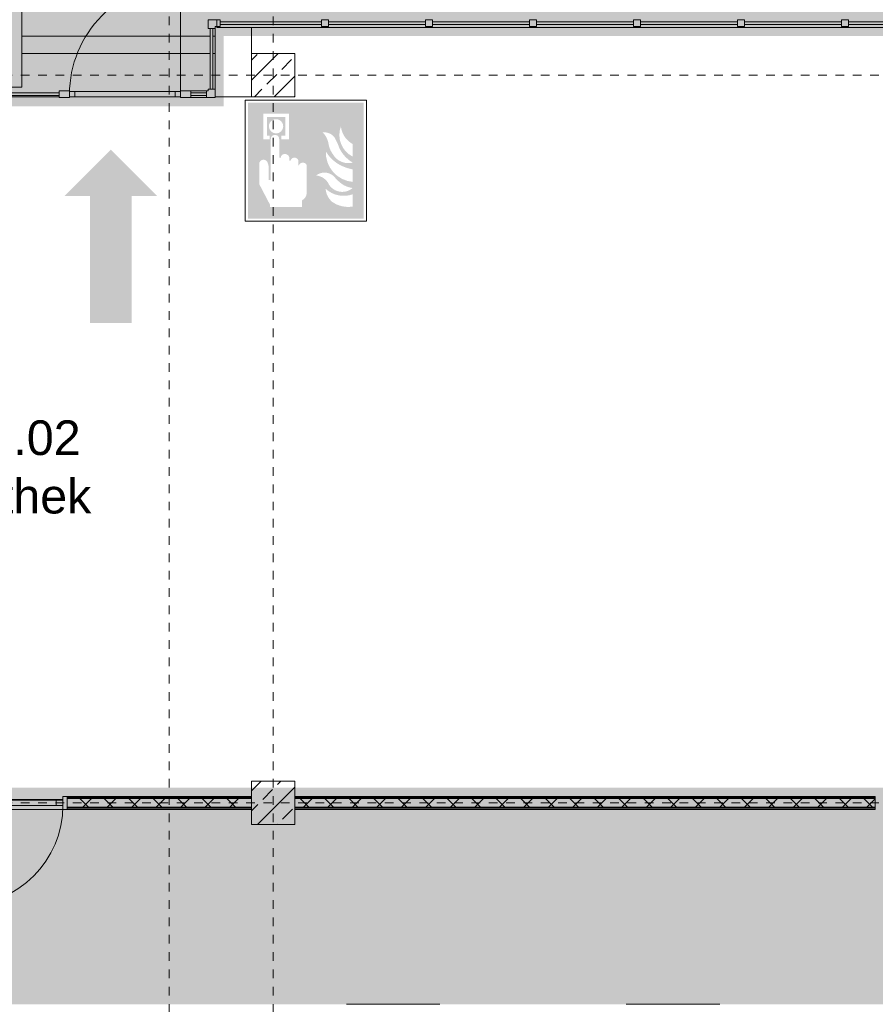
# Model space of a CAD drawing. Header units: metres. Extents: x -52 to 123, y -78 to 33.
# Tile 43 of 112: x 51 to 61, y -52 to -40. Entities that reach past the tile are written whole.
import ezdxf

# ---------------------------------------------------------------- set-up
doc = ezdxf.new("R2010")
doc.units = ezdxf.units.M
doc.linetypes.add('Rasterlinie', pattern=[0.019, 0.01, -0.003, 0.003, -0.003])
for name, color, linetype, lineweight in [('A_Allgemeine Beschriftungen', 7, 'Continuous', 9), ('A_Detailelemente', 7, 'Continuous', 9), ('A_Fassadenelemente', 7, 'Continuous', 9), ('A_Fassadenpfosten', 7, 'Continuous', 9), ('A_Geschossdecken', 7, 'Continuous', 9), ('A_Importierte Elemente in Familien', 7, 'Continuous', 9), ('A_Linien_Ausserhalb des Bereichs', 7, 'Continuous', 9), ('A_Raster', 7, 'Continuous', 9), ('A_Räume_Beschriftung', 7, 'Continuous', 9), ('A_Tragwerksstützen', 7, 'Continuous', 9), ('A_Tragwerksstützen_Stahlbeton', 7, 'Continuous', 9), ('A_Türen', 7, 'Continuous', 9), ('A_Türen_Rahmen', 7, 'Continuous', 9), ('A_Wände', 7, 'Continuous', 9), ('A_Wände_Schraffur', 7, 'Continuous', 18)]:
    doc.layers.add(name, color=color, linetype=linetype, lineweight=lineweight)
doc.styles.add('Arial_B', font='txt', dxfattribs={"height": 0.3999999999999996})
pattern_1 = [(45, (1.421, 2.104), (-0.1414213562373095, 0.1414213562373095), []), (135, (1.421, 2.104), (-0.1414213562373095, -0.1414213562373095), [])]

# ---------------------------------------------------------------- blocks, each defined once
blk = doc.blocks.new('STB Stütze - rechteckig - STB 50 x 50-V18-BS_Übersicht_O1_BRANDSCHUTZ')
at = {"layer": 'A_Tragwerksstützen'}
h = blk.add_hatch(dxfattribs=at)
h.set_pattern_fill('FP_25', color=256, style=0, pattern_type=2)
h.set_pattern_definition([(45, (-52.935, 43.201), (-0.2283954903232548, 0.2283954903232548), []), (45, (-52.707, 43.201), (-0.2283954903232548, 0.2283954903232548), [0.161, -0.081])])
h.paths.add_polyline_path([(0.2500000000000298, -0.2500000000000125), (0.2500000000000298, 0.2499999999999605), (-0.2500000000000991, 0.2499999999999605), (-0.2500000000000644, -0.2499999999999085)], flags=0)
at = {"layer": 'A_Tragwerksstützen_Stahlbeton', "lineweight": 18}
for p, q in [((0.2499999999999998, 0.2499999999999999), (-0.2500000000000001, 0.2499999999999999)), ((-0.2500000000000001, 0.2499999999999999), (-0.2500000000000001, -0.2499999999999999)), ((0.2499999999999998, -0.2499999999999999), (0.2499999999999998, 0.2499999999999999)), ((-0.2500000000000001, -0.2499999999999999), (0.2499999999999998, -0.2499999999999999))]:
    blk.add_line(p, q, dxfattribs=at)
blk = doc.blocks.new('Systemelement - Verglasung-3298029-BS_Übersicht_O1_BRANDSCHUTZ')
at = {"layer": 'A_Fassadenelemente'}
for p, q in [((-0.5849949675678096, 0.015), (0.5849949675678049, 0.015)), ((-0.5849949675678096, -0.015), (-0.5849949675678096, 0.015)), ((0.5849949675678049, -0.015), (0.5849949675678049, 0.015)), ((0.5849949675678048, -0.015), (-0.5849949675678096, -0.015))]:
    blk.add_line(p, q, dxfattribs=at)
blk = doc.blocks.new('Systemelement - Verglasung-3298030-BS_Übersicht_O1_BRANDSCHUTZ')
at = {"layer": 'A_Fassadenelemente'}
for p, q in [((-0.5599999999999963, 0.015), (0.5600000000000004, 0.015)), ((-0.5599999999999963, -0.015), (-0.5599999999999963, 0.015)), ((0.5600000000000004, -0.015), (0.5600000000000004, 0.015)), ((0.5600000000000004, -0.015), (-0.5599999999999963, -0.015))]:
    blk.add_line(p, q, dxfattribs=at)
blk = doc.blocks.new('Systemelement - Verglasung-3298018-BS_Übersicht_O1_BRANDSCHUTZ')
at = {"layer": 'A_Fassadenelemente'}
for p, q in [((-0.4299999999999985, 0.015), (0.4299999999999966, 0.015)), ((-0.4299999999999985, -0.015), (-0.4299999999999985, 0.015)), ((0.4299999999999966, -0.015), (0.4299999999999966, 0.015)), ((0.4299999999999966, -0.015), (-0.4299999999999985, -0.015))]:
    blk.add_line(p, q, dxfattribs=at)
blk = doc.blocks.new('GSH_Fassade_Tuer_I_1fg_SZ - Standard-5748040-BS_Übersicht_O1_BRANDSCHUTZ')
at = {"layer": 'A_Türen'}
blk.add_line((0.6399999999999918, 1.501358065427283e-06), (0.6399999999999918, 1.280001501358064), dxfattribs=at)
blk.add_arc((0.6399999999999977, 1.501358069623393e-06), 1.279999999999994, 90.00000000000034, 180.0000000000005, dxfattribs=at)
at = {"layer": 'A_Türen_Rahmen'}
for p, q in [((-0.6399999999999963, 0.03000150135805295), (-0.5799999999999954, 0.03000150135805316)), ((-0.6399999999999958, -0.029998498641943), (-0.6399999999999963, 0.03000150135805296)), ((-0.5799999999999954, 0.03000150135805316), (-0.5799999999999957, -0.02999849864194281)), ((-0.5799999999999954, 0.03000150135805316), (0.5799999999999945, 0.0300015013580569)), ((0.5799999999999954, -0.02999849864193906), (0.5799999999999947, 0.0300015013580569)), ((0.5799999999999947, 0.0300015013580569), (0.6399999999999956, 0.0300015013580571)), ((0.6399999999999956, 0.0300015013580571), (0.6399999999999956, -0.02999849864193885)), ((-0.5799999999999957, -0.02999849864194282), (-0.6399999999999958, -0.029998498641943)), ((0.5799999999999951, -0.02999849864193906), (-0.5799999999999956, -0.02999849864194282)), ((0.6399999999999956, -0.02999849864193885), (0.5799999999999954, -0.02999849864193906))]:
    blk.add_line(p, q, dxfattribs=at)
blk = doc.blocks.new('Systemelement - Verglasung-3298019-BS_Übersicht_O1_BRANDSCHUTZ')
at = {"layer": 'A_Fassadenelemente'}
for p, q in [((-0.08999999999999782, 0.015), (0.08999999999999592, 0.015)), ((-0.08999999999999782, -0.015), (-0.08999999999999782, 0.015)), ((0.08999999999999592, -0.015), (0.08999999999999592, 0.015)), ((0.08999999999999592, -0.015), (-0.08999999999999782, -0.015))]:
    blk.add_line(p, q, dxfattribs=at)
blk = doc.blocks.new('Systemelement - Verglasung-3298010-BS_Übersicht_O1_BRANDSCHUTZ')
at = {"layer": 'A_Fassadenelemente'}
for p, q in [((-0.3499999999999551, 0.01499999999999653), (0.3499999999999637, 0.01499999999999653)), ((-0.3499999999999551, -0.01500000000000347), (-0.3499999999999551, 0.01499999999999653)), ((0.3499999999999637, -0.01500000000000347), (0.3499999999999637, 0.01499999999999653)), ((0.3499999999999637, -0.01500000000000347), (-0.3499999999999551, -0.01500000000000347))]:
    blk.add_line(p, q, dxfattribs=at)
blk = doc.blocks.new('Pfosten rechteckig - 80x80-3298028-BS_Übersicht_O1_BRANDSCHUTZ')
at = {"layer": 'A_Fassadenpfosten'}
for p, q in [((0.04, 0.04), (-0.04, 0.04)), ((-0.04, 0.04), (-0.04, -0.04)), ((0.04, 0.04), (0.04, -0.04)), ((-0.04, -0.04), (0.04, -0.04))]:
    blk.add_line(p, q, dxfattribs=at)
blk = doc.blocks.new('Pfosten rechteckig - 40x80-3298033-BS_Übersicht_O1_BRANDSCHUTZ')
at = {"layer": 'A_Fassadenpfosten'}
for p, q in [((0, 0.04), (-0.04, 0.04)), ((-0.04, 0.04), (-0.04, -0.04)), ((0, 0.04), (0, -0.04)), ((-0.04, -0.04), (0, -0.04))]:
    blk.add_line(p, q, dxfattribs=at)
blk = doc.blocks.new('Pfosten rechteckig - 80x155-1795435-BS_Übersicht_O1_BRANDSCHUTZ')
at = {"layer": 'A_Fassadenpfosten'}
for p, q in [((53.58600751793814, -41.27696157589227), (53.40600751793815, -41.27696157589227)), ((53.58600751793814, -41.35696157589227), (53.40600751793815, -41.35696157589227))]:
    blk.add_line(p, q, dxfattribs=at)
blk = doc.blocks.new('Eckpfosten L-förmig - L 12 x 12-3298011-BS_Übersicht_O1_BRANDSCHUTZ')
at = {"layer": 'A_Fassadenpfosten'}
for p, q in [((0.04000000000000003, 0.03999999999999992), (-0.05999999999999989, 0.0400000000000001)), ((-0.05999999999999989, 0.04000000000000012), (-0.06000000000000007, -0.0399999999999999)), ((0.03999999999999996, -0.06), (0.04000000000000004, 0.03999999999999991)), ((-0.06000000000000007, -0.03999999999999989), (-0.04000000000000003, -0.03999999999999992)), ((-0.04000000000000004, -0.05999999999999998), (-0.04000000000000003, -0.03999999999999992)), ((-0.04000000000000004, -0.05999999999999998), (0.03999999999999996, -0.06))]:
    blk.add_line(p, q, dxfattribs=at)
blk = doc.blocks.new('Eckpfosten L-förmig - L 12 x 12-3298024-BS_Übersicht_O1_BRANDSCHUTZ')
at = {"layer": 'A_Fassadenpfosten'}
for p, q in [((0.04000000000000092, 0.03999999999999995), (-0.05999999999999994, 0.04000000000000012)), ((-0.05999999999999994, 0.04000000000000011), (-0.06000000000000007, -0.03999999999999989)), ((0.03999999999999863, -0.06000000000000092), (0.04000000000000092, 0.03999999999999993)), ((-0.06000000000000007, -0.03999999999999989), (-0.04000000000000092, -0.03999999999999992)), ((-0.04000000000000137, -0.05999999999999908), (-0.04000000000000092, -0.03999999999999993)), ((-0.04000000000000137, -0.05999999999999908), (0.03999999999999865, -0.06000000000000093))]:
    blk.add_line(p, q, dxfattribs=at)
blk = doc.blocks.new('Pfosten rechteckig - 80x120-V55-BS_Übersicht_O1_BRANDSCHUTZ')
at = {"layer": 'A_Fassadenpfosten'}
for p, q in [((0.06, 0.04000000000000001), (-0.06, 0.04000000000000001)), ((-0.06, 0.04000000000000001), (-0.06, 0.02999849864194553)), ((0.06, 0.04000000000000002), (0.06, -0.04)), ((-0.06, -0.03000150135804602), (-0.06, -0.04000000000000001)), ((-0.06, -0.04), (0.06, -0.04))]:
    blk.add_line(p, q, dxfattribs=at)
blk = doc.blocks.new('Pfosten rechteckig - 80x120-V56-BS_Übersicht_O1_BRANDSCHUTZ')
at = {"layer": 'A_Fassadenpfosten'}
for p, q in [((0.06, 0.04000000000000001), (-0.06, 0.04000000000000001)), ((-0.06, 0.04000000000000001), (-0.06, -0.04000000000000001)), ((0.06, 0.04000000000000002), (0.06, 0.02999849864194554)), ((-0.06, -0.04), (0.06, -0.04)), ((0.06, -0.03000150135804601), (0.06, -0.04))]:
    blk.add_line(p, q, dxfattribs=at)
blk = doc.blocks.new('IPRO_Fassade_Tuer_1flg - IT-5489160-BS_Übersicht_O1_BRANDSCHUTZ')
at = {"layer": 'A_Türen'}
blk.add_line((-0.574999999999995, -0.0300015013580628), (-0.574999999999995, -1.179833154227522), dxfattribs=at)
blk.add_arc((-0.5749999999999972, -0.02987719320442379), 1.149955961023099, 269.9999999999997, 359.9750872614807, dxfattribs=at)
at = {"layer": 'A_Türen_Rahmen'}
for p, q in [((-0.4949999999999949, 0.02999849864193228), (-0.5749999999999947, 0.02999849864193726)), ((-0.4949999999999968, -0.03000150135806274), (-0.4949999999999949, 0.02999849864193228)), ((0.4949999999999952, 0.02999849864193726), (-0.4949999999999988, 0.02999849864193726)), ((0.5749999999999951, 0.02999849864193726), (0.4949999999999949, 0.02999849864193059)), ((0.4949999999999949, 0.02999849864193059), (0.4949999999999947, -0.03000150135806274)), ((-0.574999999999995, -0.03000150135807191), (-0.4949999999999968, -0.03000150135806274)), ((-0.4949999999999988, -0.03000150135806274), (0.4949999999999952, -0.03000150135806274)), ((0.4949999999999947, -0.03000150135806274), (0.5749999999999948, -0.03000150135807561))]:
    blk.add_line(p, q, dxfattribs=at)
blk = doc.blocks.new('Pfosten rechteckig - 50x150-5487247-BS_Übersicht_O1_BRANDSCHUTZ')
at = {"layer": 'A_Fassadenpfosten'}
for p, q in [((0, 0.07499999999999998), (-0.05, 0.07499999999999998)), ((-0.05, 0.07499999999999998), (-0.05, -0.07499999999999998)), ((0, 0.07499999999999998), (0, -0.07499999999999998)), ((-0.05, -0.07499999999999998), (0, -0.07499999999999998))]:
    blk.add_line(p, q, dxfattribs=at)
blk = doc.blocks.new('Fluchtweg - Pfeil 1 - Pfeil  1_RW-4646428-BS_Übersicht_O1_BRANDSCHUTZ')
at = {"layer": 'A_Allgemeine Beschriftungen'}
for points in [[(-0.00406858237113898, 2.146699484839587e-16), (-0.00140641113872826, 0.002662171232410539), (-0.001406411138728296, -0.002662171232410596)], [(0.005931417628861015, -0.001200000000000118), (-0.001406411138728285, -0.001200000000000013), (-0.001406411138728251, 0.001199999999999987), (0.005931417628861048, 0.001199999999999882)]]:
    blk.add_hatch(color=256, dxfattribs=at).paths.add_polyline_path(points, flags=0)
blk = doc.blocks.new('Brandmelder DIN ISO 23601 - Brandmelder-7036843-BS_Übersicht_O1_BRANDSCHUTZ')
at = {"layer": 'A_Importierte Elemente in Familien'}
h = blk.add_hatch(color=256, dxfattribs=at)
edge = h.paths.add_edge_path(flags=0)
edge.add_line((-0.002467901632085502, 0.002712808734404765), (-0.002467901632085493, 0.001238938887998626))
edge.add_line((-0.002467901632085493, 0.001238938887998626), (-0.002027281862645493, 0.001238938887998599))
edge.add_line((-0.002027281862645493, 0.001238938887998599), (-0.002027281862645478, -0.00112065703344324))
edge.add_line((-0.002155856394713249, -0.001120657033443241), (-0.002027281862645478, -0.00112065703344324))
edge.add_line((-0.002155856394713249, -0.001120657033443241), (-0.002155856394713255, -0.000303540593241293))
edge.add_line((-0.002155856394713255, -0.0003035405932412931), (-0.00221021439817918, -0.0001129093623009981))
edge.add_arc((-0.002446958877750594, -0.00019667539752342), 0.000251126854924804, 19.48503514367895, 160.6502538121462)
edge.add_line((-0.002683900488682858, -0.0001134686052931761), (-0.002683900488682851, -0.001373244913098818))
edge.add_line((-0.002683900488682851, -0.001373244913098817), (-0.002075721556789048, -0.002539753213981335))
edge.add_line((-0.002075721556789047, -0.002672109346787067), (-0.002075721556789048, -0.002539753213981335))
edge.add_line((-0.002075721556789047, -0.002672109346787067), (-0.0002212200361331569, -0.002672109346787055))
edge.add_line((-0.0002212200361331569, -0.002672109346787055), (-0.0002212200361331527, -0.003341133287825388))
edge.add_line((-0.0002212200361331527, -0.003341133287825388), (-0.003341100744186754, -0.003341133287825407))
edge.add_line((-0.003341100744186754, -0.003341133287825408), (-0.003341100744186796, 0.003341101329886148))
edge.add_line((-0.003341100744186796, 0.003341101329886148), (-0.0009763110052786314, 0.003341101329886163))
edge.add_line((-0.0009763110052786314, 0.003341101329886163), (-0.0009763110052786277, 0.002712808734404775))
edge.add_line((-0.0009763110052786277, 0.002712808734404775), (-0.002467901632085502, 0.002712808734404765))
h = blk.add_hatch(color=256, dxfattribs=at)
edge = h.paths.add_edge_path(flags=0)
edge.add_line((-0.0004104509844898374, -0.0002696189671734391), (-0.0003859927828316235, -0.000231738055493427))
edge.add_line((-0.000419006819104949, -0.0002847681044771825), (-0.0004104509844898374, -0.0002696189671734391))
edge = h.paths.add_edge_path(flags=0)
edge.add_line((-0.0008851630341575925, -4.099037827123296e-06), (-0.000885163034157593, 7.129604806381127e-06))
edge.add_line((-0.0009633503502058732, -4.099037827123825e-06), (-0.0008851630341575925, -4.099037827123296e-06))
edge = h.paths.add_edge_path(flags=0)
edge.add_line((-0.001441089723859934, 0.0001774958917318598), (-0.001441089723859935, 0.0002505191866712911))
edge.add_line((-0.001543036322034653, 0.0001774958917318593), (-0.001441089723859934, 0.0001774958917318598))
edge = h.paths.add_edge_path(flags=0)
edge.add_line((0.002021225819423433, 0.00196148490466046), (0.0009645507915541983, 0.001633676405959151))
edge.add_line((0.0009645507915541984, 0.001633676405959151), (0.001140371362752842, 0.0005473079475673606))
edge.add_line((0.001140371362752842, 0.0005473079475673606), (0.0005895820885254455, -0.0008552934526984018))
edge.add_line((0.0005895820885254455, -0.0008552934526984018), (0.001136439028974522, -0.001623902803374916))
edge.add_line((0.001136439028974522, -0.001623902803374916), (0.001136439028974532, -0.003341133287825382))
edge.add_line((0.001136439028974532, -0.003341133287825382), (-0.0002212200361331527, -0.00334113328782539))
edge.add_line((-0.0002212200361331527, -0.00334113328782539), (-0.0002212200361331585, -0.002287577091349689))
edge.add_arc((-0.0004260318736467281, -0.001868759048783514), 0.0004662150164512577, 296.0597167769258, 351.2581299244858)
edge.add_line((3.476716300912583e-05, -0.001939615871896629), (3.476716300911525e-05, -0.0002322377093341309))
edge.add_arc((-0.0001757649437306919, -0.0003601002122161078), 0.0002463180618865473, 31.27157321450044, 148.5923489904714)
edge.add_line((-0.0004313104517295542, -0.000284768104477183), (-0.000419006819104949, -0.0002847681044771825))
edge.add_line((-0.0004313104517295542, -0.000284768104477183), (-0.0004313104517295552, -1.72525404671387e-05))
edge.add_arc((-0.0006610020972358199, -5.653615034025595e-05), 0.0002330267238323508, 9.705258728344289, 164.1444958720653)
edge.add_line((-0.0009633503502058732, -4.099037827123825e-06), (-0.0009633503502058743, 0.0001935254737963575))
edge.add_arc((-0.00121357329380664, 0.0001268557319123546), 0.0002589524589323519, 14.91936452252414, 151.4743111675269)
edge.add_line((-0.001543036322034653, 0.0001774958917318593), (-0.00154303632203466, 0.00123893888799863))
edge.add_line((-0.00154303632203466, 0.00123893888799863), (-0.0009763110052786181, 0.001238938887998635))
edge.add_line((-0.0009763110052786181, 0.001238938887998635), (-0.0009763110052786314, 0.003341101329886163))
edge.add_line((-0.0009763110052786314, 0.003341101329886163), (0.002021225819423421, 0.003341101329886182))
edge.add_line((0.002021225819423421, 0.003341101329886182), (0.002021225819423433, 0.00196148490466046))
h = blk.add_hatch(color=256, dxfattribs=at)
edge = h.paths.add_edge_path(flags=0)
edge.add_line((0.003341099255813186, 0.00334110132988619), (0.003341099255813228, -0.003341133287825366))
edge.add_line((0.003341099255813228, -0.003341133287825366), (0.001136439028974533, -0.003341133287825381))
edge.add_line((0.001136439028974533, -0.003341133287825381), (0.001136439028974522, -0.001623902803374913))
edge.add_arc((0.002245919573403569, -0.001540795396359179), 0.001112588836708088, 184.2838313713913, 228.6293256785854)
edge.add_arc((0.002432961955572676, -0.001078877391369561), 0.00159142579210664, 234.5778982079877, 279.8555089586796)
edge.add_line((0.002705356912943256, -0.002646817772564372), (0.002705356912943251, -0.001941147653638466))
edge.add_line((0.002705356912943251, -0.001941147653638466), (0.002694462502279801, -0.001578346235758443))
edge.add_line((0.002694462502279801, -0.001578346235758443), (0.002705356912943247, -0.001226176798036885))
edge.add_line((0.002705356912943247, -0.001226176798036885), (0.002705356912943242, -0.0005055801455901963))
edge.add_line((0.002705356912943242, -0.0005055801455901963), (0.002702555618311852, -0.0001150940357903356))
edge.add_line((0.002702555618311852, -0.0001150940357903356), (0.002705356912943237, 0.0002291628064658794))
edge.add_line((0.002705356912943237, 0.0002291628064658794), (0.002705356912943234, 0.000951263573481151))
edge.add_arc((0.003490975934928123, 0.002307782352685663), 0.001567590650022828, 224.4196320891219, 239.9230017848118, ccw=False)
edge.add_arc((0.003312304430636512, 0.002106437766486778), 0.001299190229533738, 186.4059159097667, 223.5925616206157, ccw=False)
edge.add_line((0.002021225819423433, 0.001961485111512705), (0.002021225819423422, 0.003341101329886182))
edge.add_line((0.002021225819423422, 0.003341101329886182), (0.003341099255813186, 0.00334110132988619))
h = blk.add_hatch(color=256, dxfattribs=at)
edge = h.paths.add_edge_path(flags=0)
edge.add_line((-0.002254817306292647, 0.001975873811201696), (-0.002135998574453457, 0.001975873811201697))
edge.add_line((-0.002254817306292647, 0.001975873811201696), (-0.00225481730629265, 0.002516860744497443))
edge.add_line((-0.00225481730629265, 0.002516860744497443), (-0.001189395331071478, 0.002516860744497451))
edge.add_line((-0.001189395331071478, 0.002516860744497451), (-0.001189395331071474, 0.001975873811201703))
edge.add_line((-0.001311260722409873, 0.001975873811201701), (-0.001189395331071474, 0.001975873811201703))
edge.add_arc((-0.001723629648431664, 0.001981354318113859), 0.0004124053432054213, 359.2385667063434, 540.7614332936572)
h = blk.add_hatch(color=256, dxfattribs=at)
edge = h.paths.add_edge_path(flags=0)
edge.add_arc((-0.001723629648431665, 0.001981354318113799), 0.0004124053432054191, 180.7614332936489, 359.238566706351)
edge.add_line((-0.001189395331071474, 0.001975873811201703), (-0.001311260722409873, 0.001975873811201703))
edge.add_line((-0.001189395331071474, 0.001975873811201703), (-0.001189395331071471, 0.001434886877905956))
edge.add_line((-0.001189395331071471, 0.001434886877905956), (-0.001428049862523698, 0.001434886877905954))
edge.add_line((-0.001428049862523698, 0.001434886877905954), (-0.001428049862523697, 0.001238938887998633))
edge.add_line((-0.00154303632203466, 0.001238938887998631), (-0.001428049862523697, 0.001238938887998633))
edge.add_arc((-0.001785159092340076, 0.001244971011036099), 0.0002421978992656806, 358.5728574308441, 541.4271425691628)
edge.add_line((-0.002088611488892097, 0.001238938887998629), (-0.002027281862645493, 0.0012389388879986))
edge.add_line((-0.002088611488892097, 0.001238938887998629), (-0.002088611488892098, 0.00143488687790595))
edge.add_line((-0.002088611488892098, 0.00143488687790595), (-0.002254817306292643, 0.001434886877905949))
edge.add_line((-0.002254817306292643, 0.001434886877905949), (-0.002254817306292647, 0.001975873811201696))
edge.add_line((-0.002254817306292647, 0.001975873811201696), (-0.002135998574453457, 0.001975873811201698))
h = blk.add_hatch(color=256, dxfattribs=at)
edge = h.paths.add_edge_path(flags=0)
edge.add_arc((0.003327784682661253, 0.001482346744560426), 0.001399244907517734, 159.8611230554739, 243.5874614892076)
edge.add_line((0.002705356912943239, 0.0002291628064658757), (0.002702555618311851, -0.0001150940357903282))
edge.add_arc((0.00371151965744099, 0.001593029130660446), 0.001983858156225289, 205.7146269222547, 239.4302581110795, ccw=False)
edge.add_arc((-0.001008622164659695, -0.0002391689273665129), 0.003089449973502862, 18.32656048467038, 31.17235520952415)
edge.add_arc((0.001044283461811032, 0.0008715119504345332), 0.0007663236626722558, 39.59896584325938, 95.97218717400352)
edge.add_line((0.0009645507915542, 0.001633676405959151), (0.002021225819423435, 0.00196148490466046))
h = blk.add_hatch(color=256, dxfattribs=at)
edge = h.paths.add_edge_path(flags=0)
edge.add_arc((0.002682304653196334, 0.00119282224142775), 0.001395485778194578, 189.6059068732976, 216.7551333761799)
edge.add_arc((0.002446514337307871, 0.0008750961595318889), 0.001022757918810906, 210.3855511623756, 284.4978676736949)
edge.add_line((0.002702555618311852, -0.0001150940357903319), (0.002705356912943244, -0.0005055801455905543))
edge.add_arc((0.003218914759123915, 0.002198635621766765), 0.002752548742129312, 242.9553600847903, 259.2470052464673, ccw=False)
edge.add_arc((0.002966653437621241, 0.001607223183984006), 0.002111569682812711, 210.1294976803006, 241.75515556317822, ccw=False)
edge.add_line((0.00114037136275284, 0.0005473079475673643), (0.0009645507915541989, 0.001633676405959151))
edge.add_arc((0.0001178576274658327, 0.0007804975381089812), 0.001201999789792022, 8.586404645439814, 45.21860566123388, ccw=False)
h = blk.add_hatch(color=256, dxfattribs=at)
edge = h.paths.add_edge_path(flags=0)
edge.add_line((0.002705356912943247, -0.001226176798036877), (0.002694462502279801, -0.001578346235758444))
edge.add_arc((0.002879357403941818, -0.0001194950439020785), 0.001470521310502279, 242.0142221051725, 262.77683994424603, ccw=False)
edge.add_arc((0.003389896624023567, 0.0005059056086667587), 0.002267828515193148, 220.2675334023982, 238.0351821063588, ccw=False)
edge.add_arc((0.001070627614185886, -0.001458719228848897), 0.0007717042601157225, 40.26753340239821, 128.5615330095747)
edge.add_line((0.000589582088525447, -0.0008552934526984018), (0.001140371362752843, 0.0005473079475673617))
edge.add_arc((0.002844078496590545, 0.0004649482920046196), 0.001696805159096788, 177.2323940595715, 265.3105741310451)
h = blk.add_hatch(color=256, dxfattribs=at)
edge = h.paths.add_edge_path(flags=0)
edge.add_arc((0.002095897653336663, -0.0008907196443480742), 0.0009116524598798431, 214.9220074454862, 311.0389025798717)
edge.add_line((0.002694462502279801, -0.001578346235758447), (0.002705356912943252, -0.001941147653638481))
edge.add_arc((0.002179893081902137, -0.000491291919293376), 0.001540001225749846, 227.3461867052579, 289.9217778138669, ccw=False)
edge.add_line((0.001136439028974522, -0.001623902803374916), (0.000589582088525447, -0.0008552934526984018))
edge.add_arc((0.000501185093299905, -0.001770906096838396), 0.0009198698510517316, 22.924189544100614, 84.48552141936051, ccw=False)
at = {"layer": 'A_Allgemeine Beschriftungen'}
for p, q in [((-0.003499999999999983, -0.003499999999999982), (-0.003500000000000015, 0.003500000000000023)), ((-0.003500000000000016, 0.003500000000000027), (0.003499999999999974, 0.003500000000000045)), ((0.003499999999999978, 0.003500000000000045), (0.003499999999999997, -0.003499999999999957)), ((0.003499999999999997, -0.003499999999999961), (-0.00349999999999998, -0.003499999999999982))]:
    blk.add_line(p, q, dxfattribs=at)
at = {"layer": 'A_Importierte Elemente in Familien', "flags": 128}
for points in [[(0.003499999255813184, 0.003500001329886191), (0.001749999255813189, 0.00350000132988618), (-7.441868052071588e-10, 0.003500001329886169), (-0.0017500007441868, 0.003500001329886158), (-0.003500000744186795, 0.003500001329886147)], [(-0.003500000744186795, 0.003500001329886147), (-0.003500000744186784, 0.001750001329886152), (-0.003500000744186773, 1.329886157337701e-09), (-0.003500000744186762, -0.001749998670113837), (-0.003500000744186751, -0.003499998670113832)], [(0.003499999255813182, 0.003500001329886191), (0.001749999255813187, 0.00350000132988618), (-7.4418680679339e-10, 0.003500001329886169), (-0.001750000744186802, 0.003500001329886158), (-0.003500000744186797, 0.003500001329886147)], [(-0.003500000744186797, 0.003500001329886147), (-0.003500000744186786, 0.001750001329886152), (-0.003500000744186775, 1.329886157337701e-09), (-0.003500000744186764, -0.001749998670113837), (-0.003500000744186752, -0.003499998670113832)], [(0.003499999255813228, -0.003499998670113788), (0.003499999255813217, -0.001749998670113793), (0.003499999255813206, 1.329886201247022e-09), (0.003499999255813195, 0.001750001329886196), (0.003499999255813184, 0.003500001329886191)], [(0.003499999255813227, -0.003499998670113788), (0.003499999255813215, -0.001749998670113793), (0.003499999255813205, 1.329886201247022e-09), (0.003499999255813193, 0.001750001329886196), (0.003499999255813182, 0.003500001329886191)], [(-0.003500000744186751, -0.003499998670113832), (-0.001750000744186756, -0.003499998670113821), (-7.441867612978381e-10, -0.00349999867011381), (0.001749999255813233, -0.003499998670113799), (0.003499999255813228, -0.003499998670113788)], [(-0.003500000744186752, -0.003499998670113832), (-0.001750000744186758, -0.003499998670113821), (-7.441867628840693e-10, -0.00349999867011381), (0.001749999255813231, -0.003499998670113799), (0.003499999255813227, -0.003499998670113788)]]:
    blk.add_lwpolyline(points, dxfattribs=at)

msp = doc.modelspace()

# ---------------------------------------------------------------- hatches: boundary and pattern name
at = {"layer": 'A_Detailelemente', "true_color": 0x499c4b}
h = msp.add_hatch(color=95, dxfattribs=at)
h.paths.add_polyline_path([(70.72600751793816, -41.27696157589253), (74.00600751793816, -41.27696157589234), (74.00600751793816, -40.44696157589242), (82.48000751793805, -40.44696157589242), (82.48000751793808, -33.34696157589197), (20.23200751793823, -33.346961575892), (20.23200751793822, -40.44696157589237), (28.70600751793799, -40.44732956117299), (28.70600751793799, -41.27696157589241), (32.00600751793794, -41.27696157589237), (32.00600751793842, -40.44696157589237), (49.10600751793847, -40.44696157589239), (49.10600751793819, -41.27696157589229), (53.60600751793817, -41.27696157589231), (53.60832270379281, -40.44696157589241), (70.70600751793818, -40.44696157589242), (70.70600751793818, -41.27696157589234)], flags=0)
h.paths.add_polyline_path([(24.20600751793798, -37.64696157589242), (24.20600751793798, -37.34696157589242), (24.50600751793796, -37.34696157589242), (24.26600751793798, -37.40696157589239), (24.25963446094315, -37.43245380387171)], flags=0)
h.paths.add_polyline_path([(79.40600751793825, -37.64696157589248), (79.40600751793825, -37.34696157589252), (79.70600751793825, -37.34696157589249), (79.46600751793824, -37.4069615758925)], flags=0)
h.paths.add_polyline_path([(24.20600751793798, -36.44696157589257), (24.20600751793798, -36.14696157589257), (24.50600751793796, -36.14696157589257), (24.26587298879, -36.20749969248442)], flags=0)
h.paths.add_polyline_path([(79.40600751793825, -36.44696157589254), (79.40600751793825, -36.14696157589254), (79.70600751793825, -36.14696157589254), (79.46600751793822, -36.20696157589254)], flags=0)
h.paths.add_polyline_path([(32.20601961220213, -35.12610972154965), (32.20600751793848, -35.12610934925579), (32.7045892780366, -35.12610972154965)], flags=0)
h.paths.add_polyline_path([(39.35579602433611, -34.95196271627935), (39.35600751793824, -34.95196157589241), (39.05600751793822, -34.95034395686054)], flags=0)
at = {"layer": 'A_Detailelemente', "true_color": 0xebdb14}
h = msp.add_hatch(color=40, dxfattribs=at)
h.paths.add_polyline_path([(47.94366780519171, -49.57196157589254), (70.58100751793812, -49.57142448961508), (70.5810075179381, -41.35696157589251), (70.6810075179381, -41.35696157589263), (70.68100751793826, -40.44696157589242), (53.60600751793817, -40.44696157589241), (53.60600751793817, -41.27696157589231), (49.10600751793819, -41.27696157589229), (49.10515566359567, -40.44696157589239), (32.03100751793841, -40.44696157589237), (32.03100751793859, -41.35696157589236), (32.13100751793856, -41.35696157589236), (32.13100751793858, -49.5719615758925), (46.7245415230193, -49.5719615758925)], flags=0)
h.paths.add_polyline_path([(32.38100751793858, -49.3219615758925), (32.38100751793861, -40.64696157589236), (48.9260075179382, -40.64696157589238), (48.9260075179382, -41.4569615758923), (53.78600751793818, -41.4569615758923), (53.78600751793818, -40.6469615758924), (70.33100751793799, -40.64696157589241), (70.33100751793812, -49.32196157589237), (32.48865935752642, -49.3219615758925)], flags=0)
at = {"layer": 'A_Detailelemente', "true_color": 0xc2e2c4}
msp.add_hatch(color=254, dxfattribs=at).paths.add_polyline_path([(65.63100751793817, -51.8219615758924), (82.58100751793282, -51.82196157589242), (82.58100751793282, -49.57196157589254), (74.50600751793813, -49.57196157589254), (74.50419159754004, -41.35696157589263), (70.58100751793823, -41.35696157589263), (70.58100751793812, -49.57196157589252), (32.13100751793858, -49.57196157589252), (32.13100751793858, -41.35696157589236), (29.48100751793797, -41.35696157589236), (29.4810075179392, -51.82196157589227), (65.01143575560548, -51.8219615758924)], flags=0)
at = {"layer": 'A_Tragwerksstützen_Stahlbeton'}
h = msp.add_hatch(dxfattribs=at)
h.set_pattern_fill('FP_3', color=256, style=0, pattern_type=2)
h.set_pattern_definition([(45, (1.421, 2.104), (-0.2283954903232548, 0.2283954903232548), []), (45, (1.649, 2.104), (-0.2283954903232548, 0.2283954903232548), [0.161, -0.081])])
h.paths.add_polyline_path([(54.10600751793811, -49.74696157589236), (54.6060075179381, -49.74696157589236), (54.6060075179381, -49.24696157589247), (54.10600751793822, -49.24696157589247), (54.10600751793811, -49.67196157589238)], flags=0)
at = {"layer": 'A_Wände_Schraffur', "lineweight": 9}
h = msp.add_hatch(dxfattribs=at)
h.set_pattern_fill('FP_2', color=256, style=0, pattern_type=2)
h.set_pattern_definition(pattern_1)
h.paths.add_polyline_path([(49.16279408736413, -49.5469615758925), (50.73007678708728, -49.54696157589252), (50.73007678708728, -49.44696157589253), (48.60600751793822, -49.44696157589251), (48.6060075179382, -49.5469615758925)], flags=0)
h.paths.add_polyline_path([(51.98007678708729, -49.5469615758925), (54.10600751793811, -49.5469615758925), (54.10600751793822, -49.44696157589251), (51.98007678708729, -49.44696157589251), (51.98007678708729, -49.50106534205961)], flags=0)
h = msp.add_hatch(dxfattribs=at)
h.set_pattern_fill('FP_2', color=256, style=0, pattern_type=2)
h.set_pattern_definition(pattern_1)
h.paths.add_polyline_path([(57.00243608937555, -49.5469615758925), (61.30600751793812, -49.5469615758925), (61.3060075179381, -49.44696157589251), (54.6060075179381, -49.44696157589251), (54.6060075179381, -49.5469615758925), (56.47755178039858, -49.5469615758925)], flags=0)

# ---------------------------------------------------------------- linework, layer by layer
at = {"layer": 'A_Geschossdecken'}
for p, q in [((51.45600751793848, -41.23696157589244), (51.45600751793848, -39.5169615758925)), ((53.68600751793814, -40.55696157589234), (53.68600751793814, -41.25696157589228)), ((54.10600751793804, -40.54696157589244), (54.10600751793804, -40.84696157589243)), ((51.25600751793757, -41.23696157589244), (51.45600751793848, -41.23696157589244)), ((51.88600751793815, -41.3469615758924), (51.02600751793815, -41.3469615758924)), ((54.10600751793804, -41.3469615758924), (53.68600751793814, -41.3469615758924)), ((50.78007678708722, -49.45696157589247), (51.93007678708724, -49.45696157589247)), ((51.93007678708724, -49.57196157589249), (50.78007678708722, -49.57196157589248)), ((55.20100751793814, -51.82196157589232), (56.28100751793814, -51.82196157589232)), ((58.43100751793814, -51.82196157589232), (59.51100751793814, -51.82196157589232))]:
    msp.add_line(p, q, dxfattribs=at)
at = {"layer": 'A_Linien_Ausserhalb des Bereichs'}
for p, q in [((53.63100751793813, -40.64696157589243), (51.45600751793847, -40.64696157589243)), ((53.68600751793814, -40.64696157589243), (53.66100751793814, -40.64696157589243)), ((51.45600751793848, -40.84696157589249), (53.63100751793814, -40.84696157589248)), ((53.66100751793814, -40.84696157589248), (53.68600751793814, -40.84696157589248))]:
    msp.add_line(p, q, dxfattribs=at)
at = {"layer": 'A_Raster', "linetype": 'Rasterlinie'}
for p, q in [((53.15600751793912, -64.1202091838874), (53.15600751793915, 31.55705536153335)), ((54.35600751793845, -64.1202091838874), (54.35600751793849, 31.55705536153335)), ((9.845868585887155, -41.09696157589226), (94.58744689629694, -41.09696157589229)), ((9.845868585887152, -49.49696157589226), (94.58744689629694, -49.49696157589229))]:
    msp.add_line(p, q, dxfattribs=at)
at = {"layer": 'A_Tragwerksstützen_Stahlbeton', "lineweight": 18}
for p, q in [((54.10600751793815, -49.74696157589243), (54.10600751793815, -49.24696157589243)), ((54.10600751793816, -49.24696157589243), (54.60600751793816, -49.24696157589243)), ((54.60600751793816, -49.74696157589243), (54.60600751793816, -49.24696157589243)), ((54.60600751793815, -49.74696157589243), (54.10600751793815, -49.74696157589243))]:
    msp.add_line(p, q, dxfattribs=at)
at = {"layer": 'A_Wände'}
for p, q in [((53.70600751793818, -40.54696157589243), (53.70600751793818, -40.53696157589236)), ((70.60600751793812, -40.54696157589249), (53.70600751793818, -40.54696157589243)), ((54.10600751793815, -49.43446157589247), (51.98007678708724, -49.43446157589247)), ((61.30600751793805, -49.43446157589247), (54.60600751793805, -49.43446157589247)), ((54.10600751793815, -49.44696157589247), (51.98007678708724, -49.44696157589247)), ((54.10600751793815, -49.54696157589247), (51.98007678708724, -49.54696157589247)), ((61.30600751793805, -49.44696157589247), (54.60600751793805, -49.44696157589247)), ((61.30600751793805, -49.54696157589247), (54.60600751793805, -49.54696157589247)), ((54.10600751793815, -49.55946157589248), (51.98007678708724, -49.55946157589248)), ((61.30600751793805, -49.55946157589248), (54.60600751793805, -49.55946157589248))]:
    msp.add_line(p, q, dxfattribs=at)
at = {"layer": 'A_Wände', "lineweight": 18}
for p, q in [((54.10600751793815, -49.42196157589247), (51.98007678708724, -49.42196157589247)), ((51.98007678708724, -49.57196157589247), (51.98007678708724, -49.42196157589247)), ((54.10600751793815, -49.57196157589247), (54.10600751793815, -49.42196157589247)), ((54.60600751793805, -49.42196157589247), (61.30600751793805, -49.42196157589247)), ((54.60600751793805, -49.57196157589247), (54.60600751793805, -49.42196157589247)), ((61.30600751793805, -49.57196157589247), (61.30600751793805, -49.42196157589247)), ((54.10600751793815, -49.57196157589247), (51.98007678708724, -49.57196157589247)), ((61.30600751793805, -49.57196157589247), (54.60600751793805, -49.57196157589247))]:
    msp.add_line(p, q, dxfattribs=at)

# ---------------------------------------------------------------- block references
at = {"layer": 'A_Allgemeine Beschriftungen', "xscale": 200, "yscale": 200, "zscale": 200}
msp.add_blockref('Brandmelder DIN ISO 23601 - Brandmelder-7036843-BS_Übersicht_O1_BRANDSCHUTZ', (54.73462589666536, -42.08392815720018), dxfattribs=at)
at = {"layer": 'A_Allgemeine Beschriftungen', "xscale": 200, "yscale": 200, "zscale": 200, "rotation": 269.9999999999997}
msp.add_blockref('Fluchtweg - Pfeil 1 - Pfeil  1_RW-4646428-BS_Übersicht_O1_BRANDSCHUTZ', (52.48272339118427, -42.77257046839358), dxfattribs=at)
at = {"layer": 'A_Fassadenelemente', "rotation": 90.00000000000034}
msp.add_blockref('Systemelement - Verglasung-3298010-BS_Übersicht_O1_BRANDSCHUTZ', (53.64600751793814, -40.90696157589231), dxfattribs=at)
at = {"layer": 'A_Fassadenelemente'}
for name, p in [('Systemelement - Verglasung-3298029-BS_Übersicht_O1_BRANDSCHUTZ', (54.33100248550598, -40.49696157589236)), ('Systemelement - Verglasung-3298030-BS_Übersicht_O1_BRANDSCHUTZ', (55.55599745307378, -40.49696157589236)), ('Systemelement - Verglasung-3298030-BS_Übersicht_O1_BRANDSCHUTZ', (56.75599745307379, -40.49696157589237)), ('Systemelement - Verglasung-3298030-BS_Übersicht_O1_BRANDSCHUTZ', (57.95599745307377, -40.49696157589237)), ('Systemelement - Verglasung-3298030-BS_Übersicht_O1_BRANDSCHUTZ', (59.15599745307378, -40.49696157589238)), ('Systemelement - Verglasung-3298030-BS_Übersicht_O1_BRANDSCHUTZ', (60.35599745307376, -40.49696157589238)), ('Systemelement - Verglasung-3298030-BS_Übersicht_O1_BRANDSCHUTZ', (61.55599745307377, -40.49696157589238)), ('Systemelement - Verglasung-3298018-BS_Übersicht_O1_BRANDSCHUTZ', (51.45600751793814, -41.31696157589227)), ('Systemelement - Verglasung-3298019-BS_Übersicht_O1_BRANDSCHUTZ', (53.49600751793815, -41.31696157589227))]:
    msp.add_blockref(name, p, dxfattribs=at)
at = {"layer": 'A_Fassadenpfosten', "extrusion": (0, 0, -1)}
msp.add_blockref('Eckpfosten L-förmig - L 12 x 12-3298024-BS_Übersicht_O1_BRANDSCHUTZ', (-53.64600751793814, -40.49696157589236), dxfattribs=at)
at = {"layer": 'A_Fassadenpfosten'}
for name, p, rotation in [('Pfosten rechteckig - 40x80-3298033-BS_Übersicht_O1_BRANDSCHUTZ', (53.70600751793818, -40.49696157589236), 180), ('Eckpfosten L-förmig - L 12 x 12-3298011-BS_Übersicht_O1_BRANDSCHUTZ', (53.64600751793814, -41.31696157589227), 270.0000000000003)]:
    msp.add_blockref(name, p, dxfattribs=dict(at, rotation=rotation))
at = {"layer": 'A_Fassadenpfosten', "extrusion": (0, 0, -1), "rotation": 180}
for name, p in [('Pfosten rechteckig - 80x80-3298028-BS_Übersicht_O1_BRANDSCHUTZ', (-54.95599745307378, -40.49696157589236)), ('Pfosten rechteckig - 80x80-3298028-BS_Übersicht_O1_BRANDSCHUTZ', (-56.15599745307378, -40.49696157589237)), ('Pfosten rechteckig - 80x80-3298028-BS_Übersicht_O1_BRANDSCHUTZ', (-57.35599745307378, -40.49696157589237)), ('Pfosten rechteckig - 80x80-3298028-BS_Übersicht_O1_BRANDSCHUTZ', (-58.55599745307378, -40.49696157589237)), ('Pfosten rechteckig - 80x80-3298028-BS_Übersicht_O1_BRANDSCHUTZ', (-59.75599745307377, -40.49696157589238)), ('Pfosten rechteckig - 80x80-3298028-BS_Übersicht_O1_BRANDSCHUTZ', (-60.95599745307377, -40.49696157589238)), ('Pfosten rechteckig - 80x120-V56-BS_Übersicht_O1_BRANDSCHUTZ', (-51.94600751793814, -41.31696157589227)), ('Pfosten rechteckig - 80x120-V55-BS_Übersicht_O1_BRANDSCHUTZ', (-53.34600751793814, -41.31696157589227)), ('Pfosten rechteckig - 50x150-5487247-BS_Übersicht_O1_BRANDSCHUTZ', (-51.98007678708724, -49.49696157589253))]:
    msp.add_blockref(name, p, dxfattribs=at)
at = {"layer": 'A_Fassadenpfosten'}
msp.add_blockref('Pfosten rechteckig - 80x155-1795435-BS_Übersicht_O1_BRANDSCHUTZ', (0, 0), dxfattribs=at)
at = {"layer": 'A_Tragwerksstützen'}
msp.add_blockref('STB Stütze - rechteckig - STB 50 x 50-V18-BS_Übersicht_O1_BRANDSCHUTZ', (54.35600751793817, -41.09696157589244), dxfattribs=at)
at = {"layer": 'A_Türen'}
for name, p in [('GSH_Fassade_Tuer_I_1fg_SZ - Standard-5748040-BS_Übersicht_O1_BRANDSCHUTZ', (52.64600751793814, -41.31696157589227)), ('IPRO_Fassade_Tuer_1flg - IT-5489160-BS_Übersicht_O1_BRANDSCHUTZ', (51.35507678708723, -49.49696157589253))]:
    msp.add_blockref(name, p, dxfattribs=at)

# ---------------------------------------------------------------- texts
at = {"layer": 'A_Räume_Beschriftung', "char_height": 0.3999999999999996, "attachment_point": 1, "style": 'Arial_B'}
for s, insert, width in [('O1.10.02', (49.83571123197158, -45.08187697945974), 2.837973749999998), ('Bibliothek', (49.83571123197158, -45.75656447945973), 3.318986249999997)]:
    msp.add_mtext(s, dxfattribs=dict(at, insert=insert, width=width))

doc.saveas('drawing.dxf')
